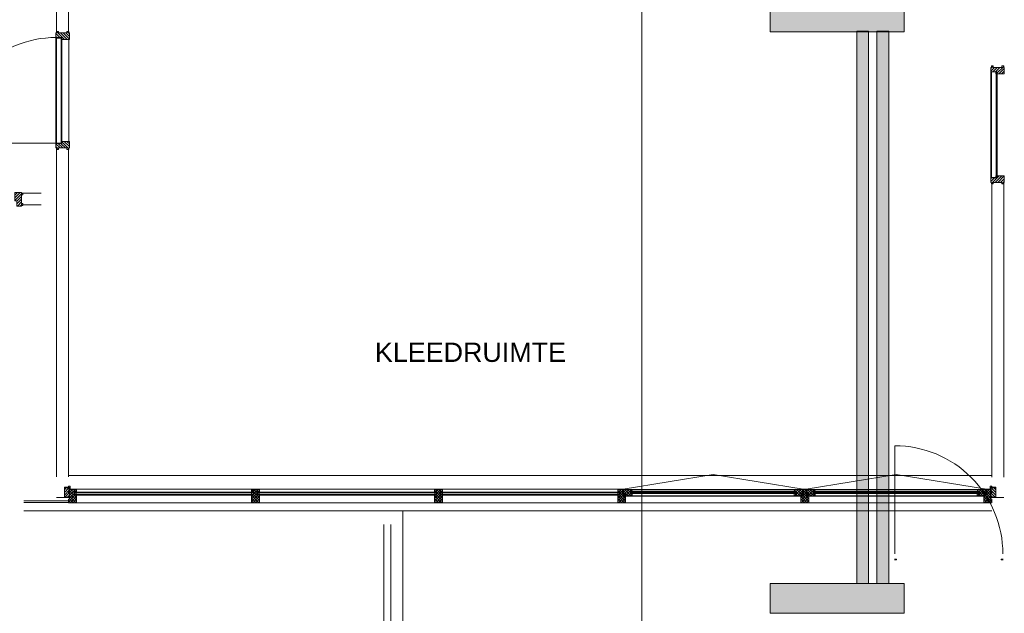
# Model space of a CAD drawing. Header units: millimetres. Extents: x -117530 to 51532, y -61772 to 24900.
# Tile 151 of 175: x -35115 to -26826, y -13198 to -8200. Entities that reach past the tile are written whole.
import ezdxf

# ---------------------------------------------------------------- set-up
doc = ezdxf.new("R2010")
doc.units = ezdxf.units.MM
doc.header["$LTSCALE"] = 254
for name, color, linetype, lineweight in [('0.01 None', 7, 'Continuous', 0), ('HATCH_REACTORS', 7, 'Continuous', 0), ('LAYER21', 7, 'Continuous', 0), ('LAYER24', 7, 'Continuous', 0), ('LAYER30', 7, 'Continuous', 0), ('LAYER31', 7, 'Continuous', 0), ('LAYER32', 7, 'Continuous', 0), ('LAYER49', 7, 'Continuous', 0), ('tekst', 7, 'Continuous', 0)]:
    doc.layers.add(name, color=color, linetype=linetype, lineweight=lineweight)
doc.styles.add('Arial', font='Arial')
pattern_1 = [(135, (11.314, 11.314), (11.31371, 11.31371), [])]
pattern_2 = [(45, (11.314, -11.314), (11.31371, -11.313708), [])]
pattern_3 = [(45, (17.678, -17.678), (17.67767, -17.67767), [])]
pattern_4 = [(135, (17.678, 17.678), (17.67767, 17.67767), [])]

# ---------------------------------------------------------------- blocks, each defined once
blk = doc.blocks.new('LXF---BH')
at = {"layer": 'LAYER32', "linetype": 'Continuous', "lineweight": 0}
h = blk.add_hatch(dxfattribs=at)
h.set_pattern_fill('ARKEY_normaala_23', style=0, pattern_type=2)
h.set_pattern_definition(pattern_1)
h.paths.add_polyline_path([(12, 114), (67, 114), (67, 43), (50, 43), (50, 0), (12, 0), (12, 5), (0, 5), (0, 21), (12, 21), (12, 93), (0, 93), (0, 109), (12, 109)])
at = {"layer": 'LAYER32', "color": 17, "linetype": 'Continuous', "lineweight": 0, "flags": 128}
blk.add_lwpolyline([(12, 114), (67, 114), (67, 43), (50, 43), (50, 0), (12, 0), (12, 5), (0, 5), (0, 21), (12, 21), (12, 93), (0, 93), (0, 109), (12, 109), (12, 114)], close=True, dxfattribs=at)
blk = doc.blocks.new('RXF---BH')
at = {"layer": 'LAYER32', "linetype": 'Continuous', "lineweight": 0}
h = blk.add_hatch(dxfattribs=at)
h.set_pattern_fill('ARKEY_normaala_23', style=0, pattern_type=2)
h.set_pattern_definition(pattern_1)
h.paths.add_polyline_path([(-12, 114), (-67, 114), (-67, 43), (-50, 43), (-50, 0), (-12, 0), (-12, 5), (0, 5), (0, 21), (-12, 21), (-12, 93), (0, 93), (0, 109), (-12, 109)])
at = {"layer": 'LAYER32', "color": 17, "linetype": 'Continuous', "lineweight": 0, "flags": 128}
blk.add_lwpolyline([(-12, 114), (-67, 114), (-67, 43), (-50, 43), (-50, 0), (-12, 0), (-12, 5), (0, 5), (0, 21), (-12, 21), (-12, 93), (0, 93), (0, 109), (-12, 109), (-12, 114)], close=True, dxfattribs=at)
blk = doc.blocks.new('H31A2-HO')
at = {"layer": 'HATCH_REACTORS', "linetype": 'Continuous', "lineweight": 0}
h = blk.add_hatch(dxfattribs=at)
h.set_pattern_fill('ARKEY_normaala_26', style=0, pattern_type=2)
h.set_pattern_definition(pattern_2)
h.paths.add_polyline_path([(0, 0), (0, 30), (9, 30), (9, 83), (0, 83), (0, 94), (9, 94), (9, 114), (50, 114), (50, 63), (67, 63), (67, 0)])
at = {"layer": 'LAYER31', "linetype": 'Continuous', "lineweight": 0}
h = blk.add_hatch(dxfattribs=at)
h.set_pattern_fill('ARKEY_normaala_23', style=0, pattern_type=2)
h.set_pattern_definition(pattern_1)
h.paths.add_polyline_path([(0, 0), (0, 30), (9, 30), (9, 83), (0, 83), (0, 94), (9, 94), (9, 114), (50, 114), (50, 63), (67, 63), (67, 0)])
at = {"layer": 'HATCH_REACTORS', "color": 1, "lineweight": 0, "flags": 128}
blk.add_lwpolyline([(0, 0), (0, 30), (9, 30), (9, 83), (0, 83), (0, 94), (9, 94), (9, 114), (50, 114), (50, 63), (67, 63), (67, 0)], close=True, dxfattribs=at)
at = {"layer": 'LAYER31', "color": 7, "linetype": 'Continuous', "lineweight": 0, "flags": 128}
blk.add_lwpolyline([(0, 0), (0, 30), (9, 30), (9, 83), (0, 83), (0, 94), (9, 94), (9, 114), (50, 114), (50, 63), (67, 63), (67, 0)], close=True, dxfattribs=at)
blk = doc.blocks.new('LYA---HO')
at = {"layer": 'LAYER31', "color": 1}
blk.add_blockref('H31A2-HO', (0, 0), dxfattribs=at)
blk = doc.blocks.new('H31A7-HO')
at = {"layer": 'HATCH_REACTORS', "linetype": 'Continuous', "lineweight": 0}
h = blk.add_hatch(dxfattribs=at)
h.set_pattern_fill('ARKEY_normaala_26', style=0, pattern_type=2)
h.set_pattern_definition(pattern_2)
h.paths.add_polyline_path([(0, 0), (0, 63), (17, 63), (17, 114), (50, 114), (50, 63), (67, 63), (67, 0)])
at = {"layer": 'LAYER31', "linetype": 'Continuous', "lineweight": 0}
h = blk.add_hatch(dxfattribs=at)
h.set_pattern_fill('ARKEY_normaala_23', style=0, pattern_type=2)
h.set_pattern_definition(pattern_1)
h.paths.add_polyline_path([(0, 0), (0, 63), (17, 63), (17, 114), (50, 114), (50, 63), (67, 63), (67, 0)])
at = {"layer": 'HATCH_REACTORS', "color": 1, "lineweight": 0, "flags": 128}
blk.add_lwpolyline([(0, 0), (0, 63), (17, 63), (17, 114), (50, 114), (50, 63), (67, 63), (67, 0)], close=True, dxfattribs=at)
at = {"layer": 'LAYER31', "color": 7, "linetype": 'Continuous', "lineweight": 0, "flags": 128}
blk.add_lwpolyline([(0, 0), (0, 63), (17, 63), (17, 114), (50, 114), (50, 63), (67, 63), (67, 0)], close=True, dxfattribs=at)
blk = doc.blocks.new('TYAY--HO')
at = {"layer": 'LAYER31', "color": 1}
blk.add_blockref('H31A7-HO', (-33.5, 0), dxfattribs=at)
blk = doc.blocks.new('H31GF-HO')
at = {"layer": 'HATCH_REACTORS', "linetype": 'Continuous', "lineweight": 0}
h = blk.add_hatch(dxfattribs=at)
h.set_pattern_fill('ARKEY_normaala_26', style=0, pattern_type=2)
h.set_pattern_definition(pattern_2)
h.paths.add_polyline_path([(58, 16), (51, 16), (50, 21), (47, 21), (46, 16), (43, 16), (43, 24), (38, 24), (38, 4), (7, 2), (7, 3), (4, 5), (4, 73), (17, 76), (17, 59), (58, 59)])
at = {"layer": 'LAYER31', "linetype": 'Continuous', "lineweight": 0}
h = blk.add_hatch(dxfattribs=at)
h.set_pattern_fill('ARKEY_normaala_23', style=0, pattern_type=2)
h.set_pattern_definition(pattern_1)
h.paths.add_polyline_path([(58, 16), (51, 16), (50, 21), (47, 21), (46, 16), (43, 16), (43, 24), (38, 24), (38, 4), (7, 2), (7, 3), (4, 5), (4, 73), (17, 76), (17, 59), (58, 59)])
at = {"layer": 'HATCH_REACTORS', "color": 1, "lineweight": 0, "flags": 128}
blk.add_lwpolyline([(58, 16), (51, 16), (50, 21), (47, 21), (46, 16), (43, 16), (43, 24), (38, 24), (38, 4), (7, 2), (7, 3), (4, 5), (4, 73), (17, 76), (17, 59), (58, 59)], close=True, dxfattribs=at)
at = {"layer": 'LAYER31', "color": 7, "linetype": 'Continuous', "lineweight": 0, "flags": 128}
blk.add_lwpolyline([(58, 16), (51, 16), (50, 21), (47, 21), (46, 16), (43, 16), (43, 24), (38, 24), (38, 4), (7, 2), (7, 3), (4, 5), (4, 73), (17, 76), (17, 59), (58, 59)], close=True, dxfattribs=at)
at = {"layer": 'LAYER31', "color": 4, "linetype": 'Continuous', "lineweight": 0, "flags": 128}
blk.add_lwpolyline([(43, 7), (43, 24), (38, 7), (38, 24), (43, 7), (38, 7)], dxfattribs=at)
blk = doc.blocks.new('H31AU-HO')
at = {"layer": 'HATCH_REACTORS', "linetype": 'Continuous', "lineweight": 0}
h = blk.add_hatch(dxfattribs=at)
h.set_pattern_fill('ARKEY_normaala_26', style=0, pattern_type=2)
h.set_pattern_definition(pattern_2)
h.paths.add_polyline_path([(0, 0), (0, 56), (16, 56), (16, 62), (9, 64), (9, 71), (22, 71), (22, 114), (50, 114), (50, 63), (67, 63), (67, 0)])
at = {"layer": 'LAYER31', "linetype": 'Continuous', "lineweight": 0}
h = blk.add_hatch(dxfattribs=at)
h.set_pattern_fill('ARKEY_normaala_23', style=0, pattern_type=2)
h.set_pattern_definition(pattern_1)
h.paths.add_polyline_path([(0, 0), (0, 56), (16, 56), (16, 62), (9, 64), (9, 71), (22, 71), (22, 114), (50, 114), (50, 63), (67, 63), (67, 0)])
at = {"layer": 'HATCH_REACTORS', "color": 1, "lineweight": 0, "flags": 128}
blk.add_lwpolyline([(0, 0), (0, 56), (16, 56), (16, 62), (9, 64), (9, 71), (22, 71), (22, 114), (50, 114), (50, 63), (67, 63), (67, 0)], close=True, dxfattribs=at)
at = {"layer": 'LAYER31', "color": 7, "linetype": 'Continuous', "lineweight": 0, "flags": 128}
blk.add_lwpolyline([(0, 0), (0, 56), (16, 56), (16, 62), (9, 64), (9, 71), (22, 71), (22, 114), (50, 114), (50, 63), (67, 63), (67, 0)], close=True, dxfattribs=at)
blk = doc.blocks.new('TYAC--HO')
at = {"layer": 'LAYER31', "color": 1, "xscale": -1, "rotation": 5.600800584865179e-05}
blk.add_blockref('H31AU-HO', (33.5, 0), dxfattribs=at)
blk = doc.blocks.new('H31A8-HO')
at = {"layer": 'HATCH_REACTORS', "linetype": 'Continuous', "lineweight": 0}
h = blk.add_hatch(dxfattribs=at)
h.set_pattern_fill('ARKEY_normaala_26', style=0, pattern_type=2)
h.set_pattern_definition(pattern_2)
h.paths.add_polyline_path([(0, 0), (0, 56), (16, 56), (16, 62), (9, 64), (9, 71), (22, 71), (22, 114), (45, 114), (45, 71), (58, 71), (58, 64), (51, 62), (51, 56), (67, 56), (67, 0)])
at = {"layer": 'LAYER31', "linetype": 'Continuous', "lineweight": 0}
h = blk.add_hatch(dxfattribs=at)
h.set_pattern_fill('ARKEY_normaala_23', style=0, pattern_type=2)
h.set_pattern_definition(pattern_1)
h.paths.add_polyline_path([(0, 0), (0, 56), (16, 56), (16, 62), (9, 64), (9, 71), (22, 71), (22, 114), (45, 114), (45, 71), (58, 71), (58, 64), (51, 62), (51, 56), (67, 56), (67, 0)])
at = {"layer": 'HATCH_REACTORS', "color": 1, "lineweight": 0, "flags": 128}
blk.add_lwpolyline([(0, 0), (0, 56), (16, 56), (16, 62), (9, 64), (9, 71), (22, 71), (22, 114), (45, 114), (45, 71), (58, 71), (58, 64), (51, 62), (51, 56), (67, 56), (67, 0)], close=True, dxfattribs=at)
at = {"layer": 'LAYER31', "color": 7, "linetype": 'Continuous', "lineweight": 0, "flags": 128}
blk.add_lwpolyline([(0, 0), (0, 56), (16, 56), (16, 62), (9, 64), (9, 71), (22, 71), (22, 114), (45, 114), (45, 71), (58, 71), (58, 64), (51, 62), (51, 56), (67, 56), (67, 0)], close=True, dxfattribs=at)
blk = doc.blocks.new('TCAC--HO')
at = {"layer": 'LAYER31', "color": 1}
blk.add_blockref('H31A8-HO', (-33.5, 0), dxfattribs=at)
blk = doc.blocks.new('H31A3-HO')
at = {"layer": 'HATCH_REACTORS', "linetype": 'Continuous', "lineweight": 0}
h = blk.add_hatch(dxfattribs=at)
h.set_pattern_fill('ARKEY_normaala_26', style=0, pattern_type=2)
h.set_pattern_definition(pattern_2)
h.paths.add_polyline_path([(0, 0), (0, 30), (9, 30), (9, 83), (0, 83), (0, 94), (9, 94), (9, 114), (45, 114), (45, 71), (58, 71), (58, 64), (51, 62), (51, 56), (67, 56), (67, 0)])
at = {"layer": 'LAYER31', "linetype": 'Continuous', "lineweight": 0}
h = blk.add_hatch(dxfattribs=at)
h.set_pattern_fill('ARKEY_normaala_23', style=0, pattern_type=2)
h.set_pattern_definition(pattern_1)
h.paths.add_polyline_path([(0, 0), (0, 30), (9, 30), (9, 83), (0, 83), (0, 94), (9, 94), (9, 114), (45, 114), (45, 71), (58, 71), (58, 64), (51, 62), (51, 56), (67, 56), (67, 0)])
at = {"layer": 'HATCH_REACTORS', "color": 1, "lineweight": 0, "flags": 128}
blk.add_lwpolyline([(0, 0), (0, 30), (9, 30), (9, 83), (0, 83), (0, 94), (9, 94), (9, 114), (45, 114), (45, 71), (58, 71), (58, 64), (51, 62), (51, 56), (67, 56), (67, 0)], close=True, dxfattribs=at)
at = {"layer": 'LAYER31', "color": 7, "linetype": 'Continuous', "lineweight": 0, "flags": 128}
blk.add_lwpolyline([(0, 0), (0, 30), (9, 30), (9, 83), (0, 83), (0, 94), (9, 94), (9, 114), (45, 114), (45, 71), (58, 71), (58, 64), (51, 62), (51, 56), (67, 56), (67, 0)], close=True, dxfattribs=at)
blk = doc.blocks.new('RCA---HO')
at = {"layer": 'LAYER31', "color": 1, "xscale": -1, "rotation": 5.600800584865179e-05}
blk.add_blockref('H31A3-HO', (0, 0), dxfattribs=at)
blk = doc.blocks.new('X31J6')
at = {"layer": 'LAYER31', "linetype": 'Continuous', "lineweight": 0}
h = blk.add_hatch(dxfattribs=at)
h.set_pattern_fill('ARKEY_normaala_23', style=0, pattern_type=2)
h.set_pattern_definition(pattern_1)
h.paths.add_polyline_path([(0, 0), (15, 0), (15, 25), (0, 25)])
at = {"layer": 'LAYER31', "color": 7, "linetype": 'Continuous', "lineweight": 0, "flags": 128}
blk.add_lwpolyline([(0, 0), (15, 0), (15, 25), (0, 25), (0, 0)], close=True, dxfattribs=at)
blk = doc.blocks.new('H31J4')
at = {"layer": 'HATCH_REACTORS', "linetype": 'Continuous', "lineweight": 0}
h = blk.add_hatch(dxfattribs=at)
h.set_pattern_fill('ARKEY_normaala_7', style=0, pattern_type=2)
h.set_pattern_definition(pattern_3)
h.paths.add_polyline_path([(42, 0), (47, 0), (47, 34), (42, 34)])
h = blk.add_hatch(dxfattribs=at)
h.set_pattern_fill('ARKEY_normaala_8', style=0, pattern_type=2)
h.set_pattern_definition(pattern_4)
h.paths.add_polyline_path([(42, 0), (47, 0), (47, 34), (42, 34)])
at = {"layer": 'LAYER31', "linetype": 'Continuous', "lineweight": 0}
h = blk.add_hatch(dxfattribs=at)
h.set_pattern_fill('ARKEY_normaala_23', style=0, pattern_type=2)
h.set_pattern_definition(pattern_1)
h.paths.add_polyline_path([(42, 34), (42, 0), (31, 0), (31, -9), (11, -9), (11, 0), (0, 0), (0, -9), (-37, -9), (-37, 34)])
at = {"layer": 'HATCH_REACTORS', "color": 1, "lineweight": 0, "flags": 128}
blk.add_lwpolyline([(42, 0), (47, 0), (47, 34), (42, 34), (42, 0)], close=True, dxfattribs=at)
blk.add_lwpolyline([(42, 0), (47, 0), (47, 34), (42, 34), (42, 0)], close=True, dxfattribs=at)
at = {"layer": 'LAYER31', "color": 1, "linetype": 'Continuous', "lineweight": 0}
blk.add_line((-38, -9), (-38, 100), dxfattribs=at)
at = {"layer": 'LAYER31', "color": 7, "linetype": 'Continuous', "lineweight": 0, "flags": 128}
blk.add_lwpolyline([(42, 34), (42, 0), (31, 0), (31, -9), (11, -9), (11, 0), (0, 0), (0, -9), (-37, -9), (-37, 34), (42, 34)], close=True, dxfattribs=at)
at = {"layer": 'LAYER31', "color": 4, "linetype": 'Continuous', "lineweight": 0, "flags": 128}
blk.add_lwpolyline([(42, 0), (47, 0), (47, 34), (42, 34), (42, 0)], dxfattribs=at)
blk = doc.blocks.new('EGA-31HO')
at = {"layer": 'LAYER31', "color": 1, "rotation": 90}
blk.add_blockref('H31J4', (0, 153), dxfattribs=at)
at = {"layer": 'LAYER31', "color": 1}
blk.add_blockref('X31J6', (0, 184), dxfattribs=at)
blk = doc.blocks.new('P-A30')
at = {"layer": 'HATCH_REACTORS', "linetype": 'Continuous', "lineweight": 0}
h = blk.add_hatch(dxfattribs=at)
h.set_pattern_fill('ARKEY_normaala_26', style=0, pattern_type=2)
h.set_pattern_definition(pattern_2)
h.paths.add_polyline_path([(50, 32), (50, 13), (67, 13), (67, 32)])
h = blk.add_hatch(dxfattribs=at)
h.set_pattern_fill('ARKEY_normaala_7', style=0, pattern_type=2)
h.set_pattern_definition(pattern_3)
h.paths.add_polyline_path([(67, 13), (68, 9), (54, 9), (54, 13)])
h = blk.add_hatch(dxfattribs=at)
h.set_pattern_fill('ARKEY_normaala_8', style=0, pattern_type=2)
h.set_pattern_definition(pattern_4)
h.paths.add_polyline_path([(67, 13), (68, 9), (54, 9), (54, 13)])
h = blk.add_hatch(dxfattribs=at)
h.set_pattern_fill('ARKEY_normaala_7', style=0, pattern_type=2)
h.set_pattern_definition(pattern_3)
h.paths.add_polyline_path([(1541.5, 13), (1540.5, 9), (1554.4, 9), (1554.4, 13)])
h = blk.add_hatch(dxfattribs=at)
h.set_pattern_fill('ARKEY_normaala_8', style=0, pattern_type=2)
h.set_pattern_definition(pattern_4)
h.paths.add_polyline_path([(1541.5, 13), (1540.5, 9), (1554.4, 9), (1554.4, 13)])
h = blk.add_hatch(dxfattribs=at)
h.set_pattern_fill('ARKEY_normaala_26', style=0, pattern_type=2)
h.set_pattern_definition(pattern_2)
h.paths.add_polyline_path([(1558.4, 32), (1558.4, 13), (1541.5, 13), (1541.4, 32)])
h = blk.add_hatch(dxfattribs=at)
h.set_pattern_fill('ARKEY_normaala_26', style=0, pattern_type=2)
h.set_pattern_definition(pattern_2)
h.paths.add_polyline_path([(1591.4, 32), (1591.4, 13), (1608.4, 13), (1608.4, 32)])
h = blk.add_hatch(dxfattribs=at)
h.set_pattern_fill('ARKEY_normaala_7', style=0, pattern_type=2)
h.set_pattern_definition(pattern_3)
h.paths.add_polyline_path([(1608.4, 13), (1609.4, 9), (1595.4, 9), (1595.4, 13)])
h = blk.add_hatch(dxfattribs=at)
h.set_pattern_fill('ARKEY_normaala_8', style=0, pattern_type=2)
h.set_pattern_definition(pattern_4)
h.paths.add_polyline_path([(1608.4, 13), (1609.4, 9), (1595.4, 9), (1595.4, 13)])
h = blk.add_hatch(dxfattribs=at)
h.set_pattern_fill('ARKEY_normaala_7', style=0, pattern_type=2)
h.set_pattern_definition(pattern_3)
h.paths.add_polyline_path([(3082.9, 13), (3081.9, 9), (3095.8, 9), (3095.8, 13)])
h = blk.add_hatch(dxfattribs=at)
h.set_pattern_fill('ARKEY_normaala_8', style=0, pattern_type=2)
h.set_pattern_definition(pattern_4)
h.paths.add_polyline_path([(3082.9, 13), (3081.9, 9), (3095.8, 9), (3095.8, 13)])
h = blk.add_hatch(dxfattribs=at)
h.set_pattern_fill('ARKEY_normaala_26', style=0, pattern_type=2)
h.set_pattern_definition(pattern_2)
h.paths.add_polyline_path([(3099.8, 32), (3099.8, 13), (3082.9, 13), (3082.8, 32)])
h = blk.add_hatch(dxfattribs=at)
h.set_pattern_fill('ARKEY_normaala_26', style=0, pattern_type=2)
h.set_pattern_definition(pattern_2)
h.paths.add_polyline_path([(3132.8, 32), (3132.8, 13), (3149.8, 13), (3149.8, 32)])
h = blk.add_hatch(dxfattribs=at)
h.set_pattern_fill('ARKEY_normaala_7', style=0, pattern_type=2)
h.set_pattern_definition(pattern_3)
h.paths.add_polyline_path([(3149.8, 13), (3150.8, 9), (3136.8, 9), (3136.8, 13)])
h = blk.add_hatch(dxfattribs=at)
h.set_pattern_fill('ARKEY_normaala_8', style=0, pattern_type=2)
h.set_pattern_definition(pattern_4)
h.paths.add_polyline_path([(3149.8, 13), (3150.8, 9), (3136.8, 9), (3136.8, 13)])
h = blk.add_hatch(dxfattribs=at)
h.set_pattern_fill('ARKEY_normaala_7', style=0, pattern_type=2)
h.set_pattern_definition(pattern_3)
h.paths.add_polyline_path([(4624.3, 13), (4623.3, 9), (4637.2, 9), (4637.2, 13)])
h = blk.add_hatch(dxfattribs=at)
h.set_pattern_fill('ARKEY_normaala_8', style=0, pattern_type=2)
h.set_pattern_definition(pattern_4)
h.paths.add_polyline_path([(4624.3, 13), (4623.3, 9), (4637.2, 9), (4637.2, 13)])
h = blk.add_hatch(dxfattribs=at)
h.set_pattern_fill('ARKEY_normaala_26', style=0, pattern_type=2)
h.set_pattern_definition(pattern_2)
h.paths.add_polyline_path([(4641.2, 32), (4641.2, 13), (4624.3, 13), (4624.2, 32)])
h = blk.add_hatch(dxfattribs=at)
h.set_pattern_fill('ARKEY_normaala_7', style=0, pattern_type=2)
h.set_pattern_definition(pattern_3)
h.paths.add_polyline_path([(4733.2, 13), (4733.2, 17), (4746.1, 17), (4747.1, 13)])
h = blk.add_hatch(dxfattribs=at)
h.set_pattern_fill('ARKEY_normaala_8', style=0, pattern_type=2)
h.set_pattern_definition(pattern_4)
h.paths.add_polyline_path([(4733.2, 13), (4733.2, 17), (4746.1, 17), (4747.1, 13)])
h = blk.add_hatch(dxfattribs=at)
h.set_pattern_fill('ARKEY_normaala_7', style=0, pattern_type=2)
h.set_pattern_definition(pattern_3)
h.paths.add_polyline_path([(6123.4, 13), (6123.4, 17), (6110.5, 17), (6109.5, 13)])
h = blk.add_hatch(dxfattribs=at)
h.set_pattern_fill('ARKEY_normaala_8', style=0, pattern_type=2)
h.set_pattern_definition(pattern_4)
h.paths.add_polyline_path([(6123.4, 13), (6123.4, 17), (6110.5, 17), (6109.5, 13)])
h = blk.add_hatch(dxfattribs=at)
h.set_pattern_fill('ARKEY_normaala_7', style=0, pattern_type=2)
h.set_pattern_definition(pattern_3)
h.paths.add_polyline_path([(6274.6, 13), (6274.6, 17), (6287.5, 17), (6288.5, 13)])
h = blk.add_hatch(dxfattribs=at)
h.set_pattern_fill('ARKEY_normaala_8', style=0, pattern_type=2)
h.set_pattern_definition(pattern_4)
h.paths.add_polyline_path([(6274.6, 13), (6274.6, 17), (6287.5, 17), (6288.5, 13)])
h = blk.add_hatch(dxfattribs=at)
h.set_pattern_fill('ARKEY_normaala_7', style=0, pattern_type=2)
h.set_pattern_definition(pattern_3)
h.paths.add_polyline_path([(7664.8, 13), (7664.8, 17), (7651.9, 17), (7650.9, 13)])
h = blk.add_hatch(dxfattribs=at)
h.set_pattern_fill('ARKEY_normaala_8', style=0, pattern_type=2)
h.set_pattern_definition(pattern_4)
h.paths.add_polyline_path([(7664.8, 13), (7664.8, 17), (7651.9, 17), (7650.9, 13)])
h = blk.add_hatch(dxfattribs=at)
h.set_pattern_fill('ARKEY_normaala_7', style=0, pattern_type=2)
h.set_pattern_definition(pattern_3)
h.paths.add_polyline_path([(54, -13), (68, -13), (67, -17), (54, -17)])
h = blk.add_hatch(dxfattribs=at)
h.set_pattern_fill('ARKEY_normaala_8', style=0, pattern_type=2)
h.set_pattern_definition(pattern_4)
h.paths.add_polyline_path([(54, -13), (68, -13), (67, -17), (54, -17)])
h = blk.add_hatch(dxfattribs=at)
h.set_pattern_fill('ARKEY_normaala_7', style=0, pattern_type=2)
h.set_pattern_definition(pattern_3)
h.paths.add_polyline_path([(1554.4, -13), (1540.5, -13), (1541.5, -17), (1554.4, -17)])
h = blk.add_hatch(dxfattribs=at)
h.set_pattern_fill('ARKEY_normaala_8', style=0, pattern_type=2)
h.set_pattern_definition(pattern_4)
h.paths.add_polyline_path([(1554.4, -13), (1540.5, -13), (1541.5, -17), (1554.4, -17)])
h = blk.add_hatch(dxfattribs=at)
h.set_pattern_fill('ARKEY_normaala_7', style=0, pattern_type=2)
h.set_pattern_definition(pattern_3)
h.paths.add_polyline_path([(1595.4, -13), (1609.4, -13), (1608.4, -17), (1595.4, -17)])
h = blk.add_hatch(dxfattribs=at)
h.set_pattern_fill('ARKEY_normaala_8', style=0, pattern_type=2)
h.set_pattern_definition(pattern_4)
h.paths.add_polyline_path([(1595.4, -13), (1609.4, -13), (1608.4, -17), (1595.4, -17)])
h = blk.add_hatch(dxfattribs=at)
h.set_pattern_fill('ARKEY_normaala_7', style=0, pattern_type=2)
h.set_pattern_definition(pattern_3)
h.paths.add_polyline_path([(3095.8, -13), (3081.9, -13), (3082.9, -17), (3095.8, -17)])
h = blk.add_hatch(dxfattribs=at)
h.set_pattern_fill('ARKEY_normaala_8', style=0, pattern_type=2)
h.set_pattern_definition(pattern_4)
h.paths.add_polyline_path([(3095.8, -13), (3081.9, -13), (3082.9, -17), (3095.8, -17)])
h = blk.add_hatch(dxfattribs=at)
h.set_pattern_fill('ARKEY_normaala_7', style=0, pattern_type=2)
h.set_pattern_definition(pattern_3)
h.paths.add_polyline_path([(3136.8, -13), (3150.8, -13), (3149.8, -17), (3136.8, -17)])
h = blk.add_hatch(dxfattribs=at)
h.set_pattern_fill('ARKEY_normaala_8', style=0, pattern_type=2)
h.set_pattern_definition(pattern_4)
h.paths.add_polyline_path([(3136.8, -13), (3150.8, -13), (3149.8, -17), (3136.8, -17)])
h = blk.add_hatch(dxfattribs=at)
h.set_pattern_fill('ARKEY_normaala_7', style=0, pattern_type=2)
h.set_pattern_definition(pattern_3)
h.paths.add_polyline_path([(4637.2, -13), (4623.3, -13), (4624.3, -17), (4637.2, -17)])
h = blk.add_hatch(dxfattribs=at)
h.set_pattern_fill('ARKEY_normaala_8', style=0, pattern_type=2)
h.set_pattern_definition(pattern_4)
h.paths.add_polyline_path([(4637.2, -13), (4623.3, -13), (4624.3, -17), (4637.2, -17)])
h = blk.add_hatch(dxfattribs=at)
h.set_pattern_fill('ARKEY_normaala_26', style=0, pattern_type=2)
h.set_pattern_definition(pattern_2)
h.paths.add_polyline_path([(4729.2, -22), (4729.2, -6), (4746.1, -6), (4746.2, -22)])
h = blk.add_hatch(dxfattribs=at)
h.set_pattern_fill('ARKEY_normaala_7', style=0, pattern_type=2)
h.set_pattern_definition(pattern_3)
h.paths.add_polyline_path([(4733.2, -6), (4733.2, -2), (4747.1, -2), (4746.1, -6)])
h = blk.add_hatch(dxfattribs=at)
h.set_pattern_fill('ARKEY_normaala_8', style=0, pattern_type=2)
h.set_pattern_definition(pattern_4)
h.paths.add_polyline_path([(4733.2, -6), (4733.2, -2), (4747.1, -2), (4746.1, -6)])
h = blk.add_hatch(dxfattribs=at)
h.set_pattern_fill('ARKEY_normaala_7', style=0, pattern_type=2)
h.set_pattern_definition(pattern_3)
h.paths.add_polyline_path([(6123.4, -6), (6123.4, -2), (6109.5, -2), (6110.5, -6)])
h = blk.add_hatch(dxfattribs=at)
h.set_pattern_fill('ARKEY_normaala_8', style=0, pattern_type=2)
h.set_pattern_definition(pattern_4)
h.paths.add_polyline_path([(6123.4, -6), (6123.4, -2), (6109.5, -2), (6110.5, -6)])
h = blk.add_hatch(dxfattribs=at)
h.set_pattern_fill('ARKEY_normaala_26', style=0, pattern_type=2)
h.set_pattern_definition(pattern_2)
h.paths.add_polyline_path([(6127.3, -22), (6127.3, -6), (6110.5, -6), (6110.3, -22)])
h = blk.add_hatch(dxfattribs=at)
h.set_pattern_fill('ARKEY_normaala_26', style=0, pattern_type=2)
h.set_pattern_definition(pattern_2)
h.paths.add_polyline_path([(6270.6, -22), (6270.6, -6), (6287.5, -6), (6287.6, -22)])
h = blk.add_hatch(dxfattribs=at)
h.set_pattern_fill('ARKEY_normaala_7', style=0, pattern_type=2)
h.set_pattern_definition(pattern_3)
h.paths.add_polyline_path([(6274.6, -6), (6274.6, -2), (6288.5, -2), (6287.5, -6)])
h = blk.add_hatch(dxfattribs=at)
h.set_pattern_fill('ARKEY_normaala_8', style=0, pattern_type=2)
h.set_pattern_definition(pattern_4)
h.paths.add_polyline_path([(6274.6, -6), (6274.6, -2), (6288.5, -2), (6287.5, -6)])
h = blk.add_hatch(dxfattribs=at)
h.set_pattern_fill('ARKEY_normaala_7', style=0, pattern_type=2)
h.set_pattern_definition(pattern_3)
h.paths.add_polyline_path([(7664.8, -6), (7664.8, -2), (7650.9, -2), (7651.9, -6)])
h = blk.add_hatch(dxfattribs=at)
h.set_pattern_fill('ARKEY_normaala_8', style=0, pattern_type=2)
h.set_pattern_definition(pattern_4)
h.paths.add_polyline_path([(7664.8, -6), (7664.8, -2), (7650.9, -2), (7651.9, -6)])
h = blk.add_hatch(dxfattribs=at)
h.set_pattern_fill('ARKEY_normaala_26', style=0, pattern_type=2)
h.set_pattern_definition(pattern_2)
h.paths.add_polyline_path([(7668.7, -22), (7668.7, -6), (7651.9, -6), (7651.7, -22)])
at = {"layer": 'LAYER31', "linetype": 'Continuous', "lineweight": 0}
h = blk.add_hatch(dxfattribs=at)
h.set_pattern_fill('ARKEY_normaala_23', style=0, pattern_type=2)
h.set_pattern_definition(pattern_1)
h.paths.add_polyline_path([(50, 32), (50, 13), (67, 13), (67, 32)])
h = blk.add_hatch(dxfattribs=at)
h.set_pattern_fill('ARKEY_normaala_23', style=0, pattern_type=2)
h.set_pattern_definition(pattern_1)
h.paths.add_polyline_path([(1558.4, 32), (1558.4, 13), (1541.5, 13), (1541.4, 32)])
h = blk.add_hatch(dxfattribs=at)
h.set_pattern_fill('ARKEY_normaala_23', style=0, pattern_type=2)
h.set_pattern_definition(pattern_1)
h.paths.add_polyline_path([(1591.4, 32), (1591.4, 13), (1608.4, 13), (1608.4, 32)])
h = blk.add_hatch(dxfattribs=at)
h.set_pattern_fill('ARKEY_normaala_23', style=0, pattern_type=2)
h.set_pattern_definition(pattern_1)
h.paths.add_polyline_path([(3099.8, 32), (3099.8, 13), (3082.9, 13), (3082.8, 32)])
h = blk.add_hatch(dxfattribs=at)
h.set_pattern_fill('ARKEY_normaala_23', style=0, pattern_type=2)
h.set_pattern_definition(pattern_1)
h.paths.add_polyline_path([(3132.8, 32), (3132.8, 13), (3149.8, 13), (3149.8, 32)])
h = blk.add_hatch(dxfattribs=at)
h.set_pattern_fill('ARKEY_normaala_23', style=0, pattern_type=2)
h.set_pattern_definition(pattern_1)
h.paths.add_polyline_path([(4641.2, 32), (4641.2, 13), (4624.3, 13), (4624.2, 32)])
h = blk.add_hatch(dxfattribs=at)
h.set_pattern_fill('ARKEY_normaala_23', style=0, pattern_type=2)
h.set_pattern_definition(pattern_1)
h.paths.add_polyline_path([(4729.2, -22), (4729.2, -6), (4746.1, -6), (4746.2, -22)])
h = blk.add_hatch(dxfattribs=at)
h.set_pattern_fill('ARKEY_normaala_23', style=0, pattern_type=2)
h.set_pattern_definition(pattern_1)
h.paths.add_polyline_path([(6127.3, -22), (6127.3, -6), (6110.5, -6), (6110.3, -22)])
h = blk.add_hatch(dxfattribs=at)
h.set_pattern_fill('ARKEY_normaala_23', style=0, pattern_type=2)
h.set_pattern_definition(pattern_1)
h.paths.add_polyline_path([(6270.6, -22), (6270.6, -6), (6287.5, -6), (6287.6, -22)])
h = blk.add_hatch(dxfattribs=at)
h.set_pattern_fill('ARKEY_normaala_23', style=0, pattern_type=2)
h.set_pattern_definition(pattern_1)
h.paths.add_polyline_path([(7668.7, -22), (7668.7, -6), (7651.9, -6), (7651.7, -22)])
at = {"layer": 'HATCH_REACTORS', "color": 1, "lineweight": 0, "flags": 128}
for points in [[(50, 32), (50, 13), (67, 13), (67, 32)], [(67, 13), (68, 9), (54, 9), (54, 13), (67, 13)], [(67, 13), (68, 9), (54, 9), (54, 13), (67, 13)], [(54, 9), (1554.4, 9), (1554.4, 5), (54, 5)], [(1541.5, 13), (1540.5, 9), (1554.4, 9), (1554.4, 13), (1541.5, 13)], [(1541.5, 13), (1540.5, 9), (1554.4, 9), (1554.4, 13), (1541.5, 13)], [(1558.4, 32), (1558.4, 13), (1541.5, 13), (1541.4, 32)], [(1591.4, 32), (1591.4, 13), (1608.4, 13), (1608.4, 32)], [(1608.4, 13), (1609.4, 9), (1595.4, 9), (1595.4, 13), (1608.4, 13)], [(1608.4, 13), (1609.4, 9), (1595.4, 9), (1595.4, 13), (1608.4, 13)], [(1595.4, 9), (3095.8, 9), (3095.8, 5), (1595.4, 5)], [(3082.9, 13), (3081.9, 9), (3095.8, 9), (3095.8, 13), (3082.9, 13)], [(3082.9, 13), (3081.9, 9), (3095.8, 9), (3095.8, 13), (3082.9, 13)], [(3099.8, 32), (3099.8, 13), (3082.9, 13), (3082.8, 32)], [(3132.8, 32), (3132.8, 13), (3149.8, 13), (3149.8, 32)], [(3149.8, 13), (3150.8, 9), (3136.8, 9), (3136.8, 13), (3149.8, 13)], [(3149.8, 13), (3150.8, 9), (3136.8, 9), (3136.8, 13), (3149.8, 13)], [(3136.8, 9), (4637.2, 9), (4637.2, 5), (3136.8, 5)], [(4624.3, 13), (4623.3, 9), (4637.2, 9), (4637.2, 13), (4624.3, 13)], [(4624.3, 13), (4623.3, 9), (4637.2, 9), (4637.2, 13), (4624.3, 13)], [(4641.2, 32), (4641.2, 13), (4624.3, 13), (4624.2, 32)], [(4733.2, 13), (4733.2, 17), (4746.1, 17), (4747.1, 13), (4733.2, 13)], [(4733.2, 13), (4733.2, 17), (4746.1, 17), (4747.1, 13), (4733.2, 13)], [(4733.2, 13), (6123.4, 13), (6123.4, 9), (4733.2, 9)], [(4733.2, 2), (6123.4, 2), (6123.4, -2), (4733.2, -2)], [(6123.4, 13), (6123.4, 17), (6110.5, 17), (6109.5, 13), (6123.4, 13)], [(6123.4, 13), (6123.4, 17), (6110.5, 17), (6109.5, 13), (6123.4, 13)], [(6274.6, 13), (6274.6, 17), (6287.5, 17), (6288.5, 13), (6274.6, 13)], [(6274.6, 13), (6274.6, 17), (6287.5, 17), (6288.5, 13), (6274.6, 13)], [(6274.6, 13), (7664.8, 13), (7664.8, 9), (6274.6, 9)], [(6274.6, 2), (7664.8, 2), (7664.8, -2), (6274.6, -2)], [(7664.8, 13), (7664.8, 17), (7651.9, 17), (7650.9, 13), (7664.8, 13)], [(7664.8, 13), (7664.8, 17), (7651.9, 17), (7650.9, 13), (7664.8, 13)], [(54, -13), (1554.4, -13), (1554.4, -7), (54, -7)], [(54, -13), (68, -13), (67, -17), (54, -17), (54, -13)], [(54, -13), (68, -13), (67, -17), (54, -17), (54, -13)], [(1554.4, -13), (1540.5, -13), (1541.5, -17), (1554.4, -17), (1554.4, -13)], [(1554.4, -13), (1540.5, -13), (1541.5, -17), (1554.4, -17), (1554.4, -13)], [(1595.4, -13), (3095.8, -13), (3095.8, -7), (1595.4, -7)], [(1595.4, -13), (1609.4, -13), (1608.4, -17), (1595.4, -17), (1595.4, -13)], [(1595.4, -13), (1609.4, -13), (1608.4, -17), (1595.4, -17), (1595.4, -13)], [(3095.8, -13), (3081.9, -13), (3082.9, -17), (3095.8, -17), (3095.8, -13)], [(3095.8, -13), (3081.9, -13), (3082.9, -17), (3095.8, -17), (3095.8, -13)], [(3136.8, -13), (4637.2, -13), (4637.2, -7), (3136.8, -7)], [(3136.8, -13), (3150.8, -13), (3149.8, -17), (3136.8, -17), (3136.8, -13)], [(3136.8, -13), (3150.8, -13), (3149.8, -17), (3136.8, -17), (3136.8, -13)], [(4637.2, -13), (4623.3, -13), (4624.3, -17), (4637.2, -17), (4637.2, -13)], [(4637.2, -13), (4623.3, -13), (4624.3, -17), (4637.2, -17), (4637.2, -13)], [(4729.2, -22), (4729.2, -6), (4746.1, -6), (4746.2, -22)], [(4733.2, -6), (4733.2, -2), (4747.1, -2), (4746.1, -6), (4733.2, -6)], [(4733.2, -6), (4733.2, -2), (4747.1, -2), (4746.1, -6), (4733.2, -6)], [(6123.4, -6), (6123.4, -2), (6109.5, -2), (6110.5, -6), (6123.4, -6)], [(6123.4, -6), (6123.4, -2), (6109.5, -2), (6110.5, -6), (6123.4, -6)], [(6127.3, -22), (6127.3, -6), (6110.5, -6), (6110.3, -22)], [(6270.6, -22), (6270.6, -6), (6287.5, -6), (6287.6, -22)], [(6274.6, -6), (6274.6, -2), (6288.5, -2), (6287.5, -6), (6274.6, -6)], [(6274.6, -6), (6274.6, -2), (6288.5, -2), (6287.5, -6), (6274.6, -6)], [(7664.8, -6), (7664.8, -2), (7650.9, -2), (7651.9, -6), (7664.8, -6)], [(7664.8, -6), (7664.8, -2), (7650.9, -2), (7651.9, -6), (7664.8, -6)], [(7668.7, -22), (7668.7, -6), (7651.9, -6), (7651.7, -22)]]:
    blk.add_lwpolyline(points, close=True, dxfattribs=at)
at = {"layer": 'LAYER21', "color": 4, "linetype": 'Continuous', "lineweight": 0}
for p, q in [((0, 150), (7774, 150)), ((0, -150), (7774, -150))]:
    blk.add_line(p, q, dxfattribs=at)
at = {"layer": 'LAYER31', "color": 4, "linetype": 'Continuous', "lineweight": 0}
for p, q in [((6186.6, 34), (5428.4, 156.3)), ((7728, 34), (6969.8, 156.3)), ((50, 34), (1558.4, 34)), ((54, 9), (1554.4, 9)), ((54, 5), (54, 9)), ((54, 5), (1554.4, 5)), ((1554.4, 5), (1554.4, 9)), ((1591.4, 34), (3099.8, 34)), ((1595.4, 9), (3095.8, 9)), ((1595.4, 5), (1595.4, 9)), ((1595.4, 5), (3095.8, 5)), ((3095.8, 5), (3095.8, 9)), ((3132.8, 34), (4641.2, 34)), ((3136.8, 9), (4637.2, 9)), ((3136.8, 5), (3136.8, 9)), ((3136.8, 5), (4637.2, 5)), ((4637.2, 5), (4637.2, 9)), ((4729.2, 30), (6127.8, 30)), ((4733.2, 13), (6123.4, 13)), ((4733.2, 9), (4733.2, 13)), ((4733.2, 9), (6123.4, 9)), ((4733.2, 2), (6123.4, 2)), ((4733.2, -2), (4733.2, 2)), ((4746.1, 17), (6110.5, 17)), ((6123.4, 9), (6123.4, 13)), ((6123.4, -2), (6123.4, 2)), ((6270.6, 30), (7669.2, 30)), ((6274.6, 13), (7664.8, 13)), ((6274.6, 9), (6274.6, 13)), ((6274.6, 9), (7664.8, 9)), ((6274.6, 2), (7664.8, 2)), ((6274.6, -2), (6274.6, 2)), ((6287.5, 17), (7651.9, 17)), ((7664.8, 9), (7664.8, 13)), ((7664.8, -2), (7664.8, 2)), ((54, -7), (1554.4, -7)), ((54, -13), (54, -7)), ((54, -13), (1554.4, -13)), ((67, -17), (1554.4, -17)), ((67, -80), (1541.4, -80)), ((1554.4, -13), (1554.4, -7)), ((1595.4, -7), (3095.8, -7)), ((1595.4, -13), (1595.4, -7)), ((1595.4, -13), (3095.8, -13)), ((1608.4, -17), (3095.8, -17)), ((1608.4, -80), (3082.8, -80)), ((3095.8, -13), (3095.8, -7)), ((3136.8, -7), (4637.2, -7)), ((3136.8, -13), (3136.8, -7)), ((3136.8, -13), (4637.2, -13)), ((3149.8, -17), (4637.2, -17)), ((3149.8, -80), (4624.2, -80)), ((4637.2, -13), (4637.2, -7)), ((4691.2, -80), (6165.6, -80)), ((4729.2, -24), (6127.8, -24)), ((4733.2, -2), (6123.4, -2)), ((4746.2, -22), (6110.3, -22)), ((6232.6, -80), (7707, -80)), ((6270.6, -24), (7669.2, -24)), ((6274.6, -2), (7664.8, -2)), ((6287.6, -22), (7651.7, -22))]:
    blk.add_line(p, q, dxfattribs=at)
at = {"layer": 'LAYER31', "color": 4, "linetype": 'Continuous', "lineweight": 0, "flags": 128}
for points in [[(4670.2, 34), (4670.2, 34), (5428.4, 156.3)], [(6211.6, 34), (6211.6, 34), (6969.8, 156.3)], [(67, 13), (68, 9), (54, 9), (54, 13), (67, 13)], [(54, -7), (54, 5), (66, 5), (66, -7), (54, -7)], [(1541.5, 13), (1540.5, 9), (1554.4, 9), (1554.4, 13), (1541.5, 13)], [(1554.4, -7), (1554.4, 5), (1542.5, 5), (1542.5, -7), (1554.4, -7)], [(1608.4, 13), (1609.4, 9), (1595.4, 9), (1595.4, 13), (1608.4, 13)], [(1595.4, -7), (1595.4, 5), (1607.4, 5), (1607.4, -7), (1595.4, -7)], [(3082.9, 13), (3081.9, 9), (3095.8, 9), (3095.8, 13), (3082.9, 13)], [(3095.8, -7), (3095.8, 5), (3083.9, 5), (3083.9, -7), (3095.8, -7)], [(3149.8, 13), (3150.8, 9), (3136.8, 9), (3136.8, 13), (3149.8, 13)], [(3136.8, -7), (3136.8, 5), (3148.8, 5), (3148.8, -7), (3136.8, -7)], [(4624.3, 13), (4623.3, 9), (4637.2, 9), (4637.2, 13), (4624.3, 13)], [(4637.2, -7), (4637.2, 5), (4625.3, 5), (4625.3, -7), (4637.2, -7)], [(4733.2, 13), (4733.2, 17), (4746.1, 17), (4747.1, 13), (4733.2, 13)], [(4733.2, 2), (4733.2, 9), (4743.1, 9), (4743.1, 2), (4733.2, 2)], [(6123.4, 13), (6123.4, 17), (6110.5, 17), (6109.5, 13), (6123.4, 13)], [(6123.4, 2), (6123.4, 9), (6113.4, 9), (6113.4, 2), (6123.4, 2)], [(6274.6, 13), (6274.6, 17), (6287.5, 17), (6288.5, 13), (6274.6, 13)], [(6274.6, 2), (6274.6, 9), (6284.5, 9), (6284.5, 2), (6274.6, 2)], [(7664.8, 13), (7664.8, 17), (7651.9, 17), (7650.9, 13), (7664.8, 13)], [(7664.8, 2), (7664.8, 9), (7654.8, 9), (7654.8, 2), (7664.8, 2)], [(54, -13), (68, -13), (67, -17), (54, -17), (54, -13)], [(1554.4, -13), (1540.5, -13), (1541.5, -17), (1554.4, -17), (1554.4, -13)], [(1595.4, -13), (1609.4, -13), (1608.4, -17), (1595.4, -17), (1595.4, -13)], [(3095.8, -13), (3081.9, -13), (3082.9, -17), (3095.8, -17), (3095.8, -13)], [(3136.8, -13), (3150.8, -13), (3149.8, -17), (3136.8, -17), (3136.8, -13)], [(4637.2, -13), (4623.3, -13), (4624.3, -17), (4637.2, -17), (4637.2, -13)], [(4733.2, -6), (4733.2, -2), (4747.1, -2), (4746.1, -6), (4733.2, -6)], [(6123.4, -6), (6123.4, -2), (6109.5, -2), (6110.5, -6), (6123.4, -6)], [(6274.6, -6), (6274.6, -2), (6288.5, -2), (6287.5, -6), (6274.6, -6)], [(7664.8, -6), (7664.8, -2), (7650.9, -2), (7651.9, -6), (7664.8, -6)]]:
    blk.add_lwpolyline(points, dxfattribs=at)
at = {"layer": 'LAYER31', "color": 7, "linetype": 'Continuous', "lineweight": 0, "flags": 128}
for points in [[(50, 32), (50, 13), (67, 13), (67, 32)], [(1558.4, 32), (1558.4, 13), (1541.5, 13), (1541.4, 32)], [(1591.4, 32), (1591.4, 13), (1608.4, 13), (1608.4, 32)], [(3099.8, 32), (3099.8, 13), (3082.9, 13), (3082.8, 32)], [(3132.8, 32), (3132.8, 13), (3149.8, 13), (3149.8, 32)], [(4641.2, 32), (4641.2, 13), (4624.3, 13), (4624.2, 32)], [(4729.2, -22), (4729.2, -6), (4746.1, -6), (4746.2, -22)], [(6127.3, -22), (6127.3, -6), (6110.5, -6), (6110.3, -22)], [(6270.6, -22), (6270.6, -6), (6287.5, -6), (6287.6, -22)], [(7668.7, -22), (7668.7, -6), (7651.9, -6), (7651.7, -22)]]:
    blk.add_lwpolyline(points, close=True, dxfattribs=at)
at = {"layer": 'LAYER31', "color": 1}
for name, p in [('EGA-31HO', (0, -150)), ('LYA---HO', (0, -80)), ('TYAY--HO', (1574.9, -80)), ('TYAY--HO', (3116.3, -80)), ('TYAC--HO', (4657.7, -80)), ('TCAC--HO', (6199.1, -80)), ('RCA---HO', (7774, -80))]:
    blk.add_blockref(name, p, dxfattribs=at)
at = {"layer": 'LAYER31', "color": 1, "rotation": 270}
for p in [(4670.2, 34), (6211.6, 34)]:
    blk.add_blockref('H31GF-HO', p, dxfattribs=at)
at = {"layer": 'LAYER31', "color": 1, "xscale": -1, "rotation": 90}
for p in [(6186.6, 34), (7728, 34)]:
    blk.add_blockref('H31GF-HO', p, dxfattribs=at)
at = {"layer": 'LAYER31', "color": 1, "xscale": -1}
blk.add_blockref('EGA-31HO', (7774, -150), dxfattribs=at)
blk = doc.blocks.new('Group-110-1')
at = {"layer": 'tekst', "color": 1, "insert": (-83756.8, -2411.4, -28800), "char_height": 162, "attachment_point": 7, "line_spacing_factor": 1.338688, "style": 'Arial'}
blk.add_mtext('KLEEDRUIMTE', dxfattribs=at)
blk = doc.blocks.new('Group-132-1')
at = {"layer": 'LAYER31', "color": 2, "linetype": 'Continuous', "lineweight": 0}
for p, q in [((-86441.8, -567.9, -28800), (-86441.8, 322.1, -28800)), ((-86436.8, 317.1, -28800), (-86396.8, 317.1, -28800)), ((-86396.8, 322.1, -28800), (-86390.8, 322.1, -28800)), ((-86391.8, -567.9, -28800), (-86391.8, 322.1, -28800)), ((-86331.8, -552.9, -28800), (-86331.8, 303.1, -28800)), ((-86436.8, -567.9, -28800), (-86396.8, -567.9, -28800)), ((-86396.8, -567.9, -28800), (-86390.8, -567.9, -28800))]:
    blk.add_line(p, q, dxfattribs=at)
at = {"layer": 'LAYER31', "color": 2, "linetype": 'Continuous', "lineweight": 0, "elevation": -28800}
blk.add_lwpolyline([(-86441.8, 322.1, 0.414214), (-87331.8, -567.9), (-86441.8, -567.9)], format="xyb", dxfattribs=at)
at = {"layer": 'LAYER31', "color": 2, "linetype": 'Continuous', "lineweight": 0, "flags": 128}
for points in [[(-86396.8, 302.1), (-86396.8, 319.1), (-86390.8, 302.1), (-86390.8, 319.1), (-86396.8, 302.1), (-86390.8, 302.1)], [(-86396.8, -552.9), (-86396.8, -569.4), (-86390.8, -552.9), (-86390.8, -569.4), (-86396.8, -552.9), (-86390.8, -552.9)]]:
    blk.add_lwpolyline(points, dxfattribs=at)
at = {"layer": 'LAYER49', "color": 2, "linetype": 'Continuous', "lineweight": 0}
for p, q in [((-86436.8, -567.9, -28800), (-86436.8, 318.1, -28800)), ((-86396.8, -567.9, -28800), (-86396.8, 318.1, -28800))]:
    blk.add_line(p, q, dxfattribs=at)
at = {"layer": 'LAYER32', "color": 2, "xscale": -1, "rotation": 270}
for name, p in [('RXF---BH', (-86441.8, 372.1, -28800)), ('LXF---BH', (-86441.8, -619.9, -28800))]:
    blk.add_blockref(name, p, dxfattribs=at)

msp = doc.modelspace()

# ---------------------------------------------------------------- hatches: boundary and pattern name
at = {"layer": 'HATCH_REACTORS', "linetype": 'Continuous', "lineweight": 0}
for points in [[(-28798.2, -8302.1), (-28798.2, -8052.1), (-27668.2, -8052.1), (-27668.2, -8302.1)], [(-28068.2, -12947.1), (-28068.2, -8298.2), (-27968.2, -8298.2), (-27968.2, -12947.1)], [(-27898.2, -12947.1), (-27898.2, -8298.2), (-27798.2, -8298.2), (-27798.2, -12947.1)], [(-28798.2, -13197.1), (-28798.2, -12947.1), (-27668.2, -12947.1), (-27668.2, -13197.1)]]:
    msp.add_hatch(color=7, dxfattribs=at).paths.add_polyline_path(points)

# ---------------------------------------------------------------- linework, layer by layer
at = {"layer": 'HATCH_REACTORS', "color": 2, "lineweight": 0, "flags": 128}
for points in [[(-28798.2, -8302.1), (-28798.2, -8052.1), (-27668.2, -8052.1), (-27668.2, -8302.1)], [(-28068.2, -12947.1), (-28068.2, -8298.2), (-27968.2, -8298.2), (-27968.2, -12947.1)], [(-27898.2, -12947.1), (-27898.2, -8298.2), (-27798.2, -8298.2), (-27798.2, -12947.1)], [(-28798.2, -13197.1), (-28798.2, -12947.1), (-27668.2, -12947.1), (-27668.2, -13197.1)]]:
    msp.add_lwpolyline(points, close=True, dxfattribs=at)
at = {"layer": 'LAYER21', "color": 2, "linetype": 'Continuous', "lineweight": 0}
for p, q in [((-34805, -8300, -28800), (-34805, 4611, -28800)), ((-34705, -8300, -28800), (-34705, 4611, -28800)), ((-34805, -9290, -28800), (-34805, -12050, -28800)), ((-34705, -9290, -28800), (-34705, -12050, -28800)), ((-26930, -9580, -28800), (-26930, -12051, -28800)), ((-26830, -9580, -28800), (-26830, -12051, -28800)), ((-35090, -9660, -28800), (-34933, -9660, -28800)), ((-35090, -9760, -28800), (-34933, -9760, -28800)), ((-34705, -12335, -28800), (-35081, -12335, -28800)), ((-31890, -28670, -28800), (-31890, -12336, -28800)), ((-32050, -12450, -28800), (-32050, -28770, -28800)), ((-31990, -12450, -28800), (-31990, -28770, -28800))]:
    msp.add_line(p, q, dxfattribs=at)
at = {"layer": 'LAYER21', "color": 2, "linetype": 'Continuous', "lineweight": 0, "flags": 128}
msp.add_lwpolyline([(-29878.2, -42422.1), (-29878.2, -933.1), (-32703.2, -933.1), (-32703.2, 1562.9)], dxfattribs=at)
at = {"layer": 'LAYER24', "color": 2, "linetype": 'Continuous', "lineweight": 0}
for p, q in [((-34705, -12250, -28800), (-35081, -12250, -28800)), ((-34705, -12265, -28800), (-35081, -12265, -28800))]:
    msp.add_line(p, q, dxfattribs=at)
at = {"layer": 'LAYER24', "color": 2, "linetype": 'Continuous', "lineweight": 0, "flags": 128}
for points in [[(-28798.2, -8302.1), (-27668.2, -8302.1), (-27668.2, -8052.1), (-28798.2, -8052.1), (-28798.2, -8302.1)], [(-28798.2, -13197.1), (-27668.2, -13197.1), (-27668.2, -12947.1), (-28798.2, -12947.1), (-28798.2, -13197.1)]]:
    msp.add_lwpolyline(points, dxfattribs=at)
at = {"layer": 'LAYER31', "color": 2, "linetype": 'Continuous', "lineweight": 0}
for p, q in [((-26940, -8640, -28800), (-26940, -9530, -28800)), ((-26935, -8640, -28800), (-26895, -8640, -28800)), ((-26895, -8640, -28800), (-26889, -8640, -28800)), ((-26885, -8640, -28800), (-26885, -9530, -28800)), ((-26935, -9530, -28800), (-26895, -9530, -28800)), ((-26895, -9530, -28800), (-26889, -9530, -28800))]:
    msp.add_line(p, q, dxfattribs=at)
at = {"layer": 'LAYER31', "color": 2, "linetype": 'Continuous', "lineweight": 0, "elevation": -28800}
msp.add_lwpolyline([(-26838.2, -12697.1, 0.414214), (-27748.2, -11787.1), (-27748.2, -12697.1)], format="xyb", dxfattribs=at)
at = {"layer": 'LAYER31', "color": 2, "linetype": 'Continuous', "lineweight": 0, "flags": 128}
for points in [[(-27733.2, -12742.1), (-27749.7, -12742.1), (-27733.2, -12748.1), (-27749.7, -12748.1), (-27733.2, -12742.1), (-27733.2, -12748.1)], [(-26853.2, -12742.1), (-26836.2, -12742.1), (-26853.2, -12748.1), (-26836.2, -12748.1), (-26853.2, -12742.1), (-26853.2, -12748.1)]]:
    msp.add_lwpolyline(points, dxfattribs=at)
at = {"layer": 'LAYER49', "color": 2, "linetype": 'Continuous', "lineweight": 0}
for p, q in [((-26935, -8640, -28800), (-26935, -9526, -28800)), ((-26895, -8640, -28800), (-26895, -9526, -28800))]:
    msp.add_line(p, q, dxfattribs=at)

# ---------------------------------------------------------------- block references
at = {"layer": '0.01 None', "color": 1}
msp.add_blockref('Group-132-1', (51631.8, -8672.1), dxfattribs=at)
at = {"layer": 'LAYER30', "color": 2}
msp.add_blockref('P-A30', (-34705, -12186.3, -28800), dxfattribs=at)
at = {"layer": 'LAYER32', "color": 2, "rotation": 270}
for name, p in [('LXF---BH', (-26940, -8590, -28800)), ('RXF---BH', (-26940, -9582, -28800))]:
    msp.add_blockref(name, p, dxfattribs=at)
at = {"layer": 'LAYER32', "color": 2, "xscale": -1, "rotation": 2.504478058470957e-06}
msp.add_blockref('LXF---BH', (-35088, -9769, -28800), dxfattribs=at)
at = {"layer": 'tekst', "color": 3}
msp.add_blockref('Group-110-1', (51631.8, -8672.1), dxfattribs=at)

doc.saveas('drawing.dxf')
